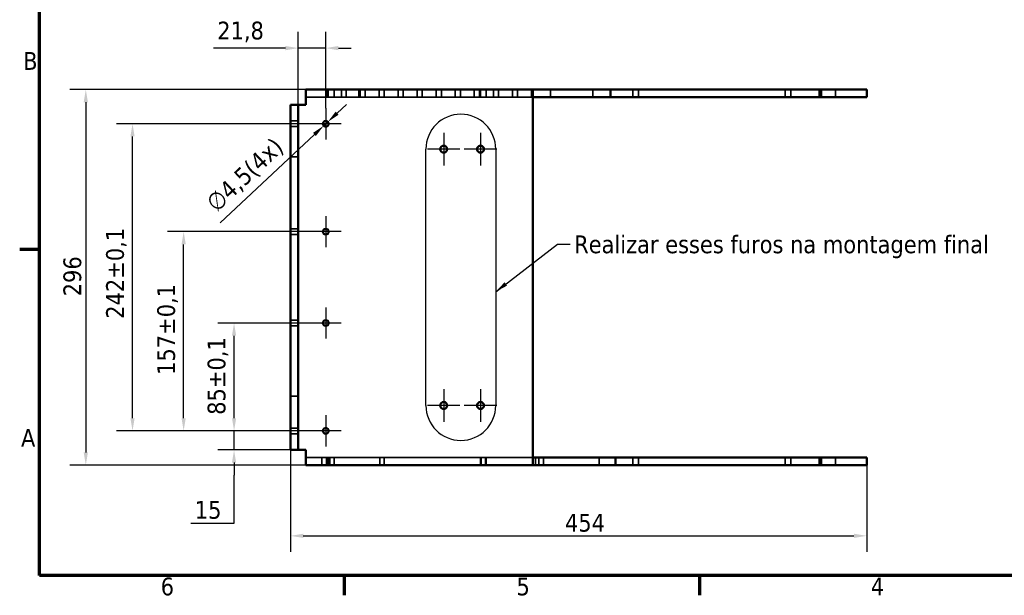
# Model space of a CAD drawing. Header units: millimetres. Extents: x 0 to 1680, y 0 to 1188.
# Tile 1 of 4: x 24 to 800, y 24 to 478. Entities that reach past the tile are written whole.
import ezdxf

# ---------------------------------------------------------------- set-up
doc = ezdxf.new("R2010")
doc.units = ezdxf.units.MM
doc.header["$LTSCALE"] = 4
for name, color, linetype, lineweight in [('Borda (ISO)', 7, 'Continuous', 70), ('Dimensão (ISO)', 7, 'Continuous', 25), ('Geometria de rascunho (ISO)', 7, 'Continuous', 25), ('Marca de centro (ISO)', 7, 'Continuous', 25), ('Oculto (ISO)', 7, 'Continuous', 35), ('Símbolo (ISO)', 7, 'Continuous', 25), ('Visível (ISO)', 7, 'Continuous', 50)]:
    doc.layers.add(name, color=color, linetype=linetype, lineweight=lineweight)
doc.styles.add('Texto da nota (ISO)', font='tahoma.ttf')
doc.dimstyles.new('Padrão (ISO)', dxfattribs={"dimscale": 4, "dimtxt": 3.5, "dimasz": 2.5, "dimexe": 3.175, "dimexo": 0, "dimgap": 0.762, "dimtad": 1, "dimrnd": 1e-08, "dimzin": 0, "dimtxsty": 'Texto da nota (ISO)', "dimcen": 0.09, "dimdle": 10, "dimclrd": 256, "dimclre": 256, "dimclrt": 256, "dimazin": 0, "dimtfac": 1.001486, "dimtmove": 0, "dimatfit": 3, "dimfxl": 1, "dimtolj": 1, "dimtzin": 0, "dimlwd": -1, "dimlwe": -1, "dimarcsym": 0})
doc.dimstyles.new('Padrão - Método 1b (ISO)$7', dxfattribs={"dimscale": 4, "dimtxt": 3.5, "dimasz": 2.5, "dimexe": 3.175, "dimexo": 0, "dimgap": 0.762, "dimtad": 1, "dimtoh": 1, "dimrnd": 1e-08, "dimtxsty": 'Texto da nota (ISO)', "dimcen": 0.09, "dimdle": 10, "dimclrd": 256, "dimclre": 256, "dimclrt": 256, "dimazin": 2, "dimtfac": 1, "dimtmove": 0, "dimatfit": 3, "dimfxl": 1, "dimtolj": 1, "dimlwd": -1, "dimlwe": -1, "dimarcsym": 0})

# ---------------------------------------------------------------- blocks, each defined once
blk = doc.blocks.new('Bordas Borda padrão')
at = {"layer": 'Borda (ISO)'}
for p, q in [((10, 74.25), (6.1, 74.25)), ((70, 10), (70, 6.1)), ((140, 10), (140, 6.1))]:
    blk.add_line(p, q, dxfattribs=at)
at = {"layer": 'Borda (ISO)', "flags": 128}
blk.add_lwpolyline([(10, 10), (10, 287), (410, 287), (410, 10), (10, 10)], dxfattribs=at)
at = {"layer": 'Borda (ISO)', "char_height": 3.5, "attachment_point": 7, "style": 'Texto da nota (ISO)'}
for s, insert in [('B', (6.78, 109.63)), ('A', (6.36, 35.38)), ('6', (33.88, 6.03)), ('5', (103.98, 6.03)), ('4', (173.78, 6.1))]:
    blk.add_mtext(s, dxfattribs=dict(at, insert=insert))
blk = doc.blocks.new('*D7')
at = {"layer": 'Defpoints', "color": 0, "transparency": 16777216}
for p in [(249.86, 423), (76.49, 127), (249.86, 127)]:
    blk.add_point(p, dxfattribs=at)
at = {"layer": 'Dimensão (ISO)', "transparency": 16777216}
for p, q in [((249.86, 423), (63.79, 423)), ((76.49, 413), (76.49, 137)), ((249.86, 127), (63.79, 127))]:
    blk.add_line(p, q, dxfattribs=at)
for points in [[(74.82, 413), (78.15, 413), (76.49, 423)], [(74.82, 137), (78.15, 137), (76.49, 127)]]:
    blk.add_solid(points, dxfattribs=at)
at = {"layer": 'Dimensão (ISO)', "transparency": 16777216, "insert": (58.86, 260.05), "char_height": 14, "attachment_point": 1, "rotation": 90, "style": 'Texto da nota (ISO)'}
blk.add_mtext('\\A1;296', dxfattribs=at)
blk = doc.blocks.new('*D8')
at = {"layer": 'Defpoints', "color": 0, "transparency": 16777216}
for p in [(237.86, 159), (691.86, 127), (691.86, 71.26)]:
    blk.add_point(p, dxfattribs=at)
at = {"layer": 'Dimensão (ISO)', "transparency": 16777216}
for p, q in [((237.86, 159), (237.86, 58.56)), ((691.86, 127), (691.86, 58.56)), ((247.86, 71.26), (681.86, 71.26))]:
    blk.add_line(p, q, dxfattribs=at)
for points in [[(247.86, 72.93), (247.86, 69.6), (237.86, 71.26)], [(681.86, 72.93), (681.86, 69.6), (691.86, 71.26)]]:
    blk.add_solid(points, dxfattribs=at)
at = {"layer": 'Dimensão (ISO)', "transparency": 16777216, "insert": (454.11, 88.6), "char_height": 14, "attachment_point": 1, "style": 'Texto da nota (ISO)'}
blk.add_mtext('\\A1;454', dxfattribs=at)
blk = doc.blocks.new('*D47')
at = {"layer": 'Defpoints', "color": 0, "transparency": 16777216}
for p in [(265.61, 455.64), (243.86, 411), (265.61, 408.25)]:
    blk.add_point(p, dxfattribs=at)
at = {"layer": 'Dimensão (ISO)', "transparency": 16777216}
for p, q in [((243.86, 411), (243.86, 468.34)), ((265.61, 408.25), (265.61, 468.34)), ((233.86, 455.64), (177.02, 455.64)), ((265.61, 455.64), (243.86, 455.64)), ((275.61, 455.64), (285.61, 455.64))]:
    blk.add_line(p, q, dxfattribs=at)
for points in [[(233.86, 457.31), (233.86, 453.97), (243.86, 455.64)], [(275.61, 457.31), (275.61, 453.97), (265.61, 455.64)]]:
    blk.add_solid(points, dxfattribs=at)
at = {"layer": 'Dimensão (ISO)', "transparency": 16777216, "insert": (180.06, 476.49), "char_height": 14, "attachment_point": 1, "style": 'Texto da nota (ISO)'}
blk.add_mtext('\\A1;21,8', dxfattribs=at)
blk = doc.blocks.new('*D55')
at = {"layer": 'Defpoints', "color": 0, "transparency": 16777216}
for p in [(267.25, 397.53), (263.96, 394.46)]:
    blk.add_point(p, dxfattribs=at)
at = {"layer": 'Dimensão (ISO)', "transparency": 16777216}
for p, q in [((274.55, 404.37), (281.84, 411.21)), ((267.25, 397.53), (263.96, 394.46)), ((256.67, 387.62), (182.39, 318.04))]:
    blk.add_line(p, q, dxfattribs=at)
for points in [[(273.41, 405.59), (275.69, 403.15), (267.25, 397.53)], [(255.53, 388.84), (257.81, 386.4), (263.96, 394.46)]]:
    blk.add_solid(points, dxfattribs=at)
at = {"layer": 'Dimensão (ISO)', "transparency": 16777216, "insert": (169.88, 335.85), "char_height": 14, "attachment_point": 1, "rotation": 43.13153, "style": 'Texto da nota (ISO)'}
blk.add_mtext('\\A1;\\fTahoma|b0|i0;\\H14.0000;∅4,5(4x)', dxfattribs=at)
blk = doc.blocks.new('*D57')
at = {"layer": 'Defpoints', "color": 0, "transparency": 16777216}
for p in [(193.33, 154), (253.36, 154), (237.86, 139)]:
    blk.add_point(p, dxfattribs=at)
at = {"layer": 'Dimensão (ISO)', "transparency": 16777216}
for p, q in [((193.33, 164), (193.33, 174)), ((253.36, 154), (180.63, 154)), ((193.33, 139), (193.33, 154)), ((237.86, 139), (180.63, 139)), ((193.33, 129), (193.33, 119)), ((193.33, 81.36), (193.33, 119)), ((159.35, 81.36), (193.33, 81.36))]:
    blk.add_line(p, q, dxfattribs=at)
for points in [[(191.67, 164), (195, 164), (193.33, 154)], [(191.67, 129), (195, 129), (193.33, 139)]]:
    blk.add_solid(points, dxfattribs=at)
at = {"layer": 'Dimensão (ISO)', "transparency": 16777216, "insert": (162.39, 98.75), "char_height": 14, "attachment_point": 1, "style": 'Texto da nota (ISO)'}
blk.add_mtext('\\A1;15', dxfattribs=at)
blk = doc.blocks.new('*D58')
at = {"layer": 'Defpoints', "color": 0, "transparency": 16777216}
for p in [(193.33, 239), (253.36, 239), (253.36, 154)]:
    blk.add_point(p, dxfattribs=at)
at = {"layer": 'Dimensão (ISO)', "transparency": 16777216}
for p, q in [((253.36, 239), (180.63, 239)), ((193.33, 164), (193.33, 229)), ((253.36, 154), (180.63, 154))]:
    blk.add_line(p, q, dxfattribs=at)
for points in [[(191.67, 229), (195, 229), (193.33, 239)], [(191.67, 164), (195, 164), (193.33, 154)]]:
    blk.add_solid(points, dxfattribs=at)
at = {"layer": 'Dimensão (ISO)', "transparency": 16777216, "insert": (172.48, 166.65), "char_height": 14, "attachment_point": 1, "rotation": 90, "style": 'Texto da nota (ISO)'}
blk.add_mtext('\\A1;85{\\H14.0208;±0,1}', dxfattribs=at)
blk = doc.blocks.new('*D59')
at = {"layer": 'Defpoints', "color": 0, "transparency": 16777216}
for p in [(153.61, 311), (265.61, 311), (253.36, 154)]:
    blk.add_point(p, dxfattribs=at)
at = {"layer": 'Dimensão (ISO)', "transparency": 16777216}
for p, q in [((265.61, 311), (140.91, 311)), ((153.61, 164), (153.61, 301)), ((253.36, 154), (140.91, 154))]:
    blk.add_line(p, q, dxfattribs=at)
for points in [[(151.94, 301), (155.27, 301), (153.61, 311)], [(151.94, 164), (155.27, 164), (153.61, 154)]]:
    blk.add_solid(points, dxfattribs=at)
at = {"layer": 'Dimensão (ISO)', "transparency": 16777216, "insert": (132.77, 198.11), "char_height": 14, "attachment_point": 1, "rotation": 90, "style": 'Texto da nota (ISO)'}
blk.add_mtext('\\A1;157{\\H14.0208;±0,1}', dxfattribs=at)
blk = doc.blocks.new('*D60')
at = {"layer": 'Defpoints', "color": 0, "transparency": 16777216}
for p in [(113.31, 396), (265.61, 396), (265.61, 154)]:
    blk.add_point(p, dxfattribs=at)
at = {"layer": 'Dimensão (ISO)', "transparency": 16777216}
for p, q in [((265.61, 396), (100.61, 396)), ((113.31, 164), (113.31, 386)), ((265.61, 154), (100.61, 154))]:
    blk.add_line(p, q, dxfattribs=at)
for points in [[(111.64, 386), (114.98, 386), (113.31, 396)], [(111.64, 164), (114.98, 164), (113.31, 154)]]:
    blk.add_solid(points, dxfattribs=at)
at = {"layer": 'Dimensão (ISO)', "transparency": 16777216, "insert": (92.48, 242.35), "char_height": 14, "attachment_point": 1, "rotation": 90, "style": 'Texto da nota (ISO)'}
blk.add_mtext('\\A1;242{\\H14.0208;±0,1}', dxfattribs=at)

msp = doc.modelspace()

# ---------------------------------------------------------------- linework, layer by layer
at = {"layer": 'Geometria de rascunho (ISO)', "linetype": 'Continuous'}
for p, q in [((344.546, 173.995), (344.546, 375.995)), ((399.546, 375.995), (399.546, 173.995))]:
    msp.add_line(p, q, dxfattribs=at)
for centre, start, end in [((372.046, 375.995), 0, 180), ((372.046, 173.995), 180, 0)]:
    msp.add_arc(centre, 27.5, start, end, dxfattribs=at)
at = {"layer": 'Marca de centro (ISO)', "linetype": 'Continuous'}
for p, q in [((265.606, 408.245), (265.606, 383.745)), ((277.856, 395.995), (253.356, 395.995)), ((358.541, 388.745), (358.541, 363.245)), ((387.541, 388.745), (387.541, 363.245)), ((371.291, 375.995), (345.791, 375.995)), ((400.291, 375.995), (374.791, 375.995)), ((265.606, 323.245), (265.606, 298.745)), ((277.856, 310.995), (253.356, 310.995)), ((265.606, 251.245), (265.606, 226.745)), ((277.856, 238.995), (253.356, 238.995)), ((358.541, 186.745), (358.541, 161.245)), ((387.541, 186.745), (387.541, 161.245)), ((371.291, 173.995), (345.791, 173.995)), ((400.291, 173.995), (374.791, 173.995)), ((265.606, 166.245), (265.606, 141.745)), ((277.856, 153.995), (253.356, 153.995))]:
    msp.add_line(p, q, dxfattribs=at)
at = {"layer": 'Oculto (ISO)'}
for p, q in [((266.675, 422.995), (266.675, 416.995)), ((267.606, 422.995), (267.606, 416.995)), ((272.106, 422.995), (272.106, 416.995)), ((278.106, 422.995), (278.106, 416.995)), ((281.675, 422.995), (281.675, 416.995)), ((291.606, 422.995), (291.606, 416.995)), ((292.675, 422.995), (292.675, 416.995)), ((296.675, 422.995), (296.675, 416.995)), ((307.675, 422.995), (307.675, 416.995)), ((311.675, 422.995), (311.675, 416.995)), ((322.675, 422.995), (322.675, 416.995)), ((326.675, 422.995), (326.675, 416.995)), ((337.675, 422.995), (337.675, 416.995)), ((341.675, 422.995), (341.675, 416.995)), ((352.675, 422.995), (352.675, 416.995)), ((356.675, 422.995), (356.675, 416.995)), ((367.675, 422.995), (367.675, 416.995)), ((371.675, 422.995), (371.675, 416.995)), ((382.675, 422.995), (382.675, 416.995)), ((386.675, 422.995), (386.675, 416.995)), ((387.606, 422.995), (387.606, 416.995)), ((392.106, 422.995), (392.106, 416.995)), ((397.675, 422.995), (397.675, 416.995)), ((401.675, 422.995), (401.675, 416.995)), ((412.675, 422.995), (412.675, 416.995)), ((416.675, 422.995), (416.675, 416.995)), ((427.675, 422.995), (427.675, 416.995)), ((442.675, 422.995), (442.675, 416.995)), ((476.135, 422.995), (476.135, 416.995)), ((507.606, 422.995), (507.606, 416.995)), ((512.106, 422.995), (512.106, 416.995)), ((627.606, 422.995), (627.606, 416.995)), ((632.106, 422.995), (632.106, 416.995)), ((656.356, 416.995), (656.356, 422.995)), ((667.356, 416.995), (667.356, 422.995)), ((428.856, 416.995), (249.856, 416.995)), ((237.856, 398.245), (243.856, 398.245)), ((237.856, 393.745), (243.856, 393.745)), ((237.856, 369.995), (243.856, 369.995)), ((237.856, 313.245), (243.856, 313.245)), ((237.856, 308.745), (243.856, 308.745)), ((237.856, 241.245), (243.856, 241.245)), ((237.856, 236.745), (243.856, 236.745)), ((237.856, 181.275), (243.856, 181.275)), ((237.856, 156.245), (243.856, 156.245)), ((237.856, 151.745), (243.856, 151.745)), ((249.856, 132.995), (428.856, 132.995)), ((262.606, 132.995), (262.606, 126.995)), ((266.106, 132.995), (266.106, 126.995)), ((267.606, 132.995), (267.606, 126.995)), ((268.856, 126.995), (268.856, 132.995)), ((272.106, 132.995), (272.106, 126.995)), ((308.106, 132.995), (308.106, 126.995)), ((311.606, 132.995), (311.606, 126.995)), ((387.606, 132.995), (387.606, 126.995)), ((388.106, 132.995), (388.106, 126.995)), ((391.606, 132.995), (391.606, 126.995)), ((392.106, 132.995), (392.106, 126.995)), ((430.856, 126.995), (430.856, 132.995)), ((433.606, 132.995), (433.606, 126.995)), ((437.106, 132.995), (437.106, 126.995)), ((481.135, 126.995), (481.135, 132.995)), ((507.606, 132.995), (507.606, 126.995)), ((512.106, 132.995), (512.106, 126.995)), ((627.606, 132.995), (627.606, 126.995)), ((632.106, 132.995), (632.106, 126.995)), ((656.356, 132.995), (656.356, 126.995)), ((667.356, 132.995), (667.356, 126.995))]:
    msp.add_line(p, q, dxfattribs=at)
at = {"layer": 'Visível (ISO)'}
for p, q in [((249.856, 422.995), (428.856, 422.995)), ((249.856, 410.995), (249.856, 422.995)), ((428.856, 422.995), (482.234, 422.995)), ((428.856, 422.995), (428.856, 410.995)), ((482.234, 422.995), (490.005, 422.995)), ((490.005, 416.995), (490.005, 422.995)), ((490.005, 422.995), (612.854, 422.995)), ((612.854, 422.995), (639.262, 422.995)), ((639.262, 422.995), (654.619, 422.995)), ((654.619, 422.995), (676.856, 422.995)), ((654.619, 416.995), (654.619, 422.995)), ((676.856, 422.995), (691.856, 422.995)), ((691.856, 416.995), (691.856, 422.995)), ((482.234, 416.995), (428.856, 416.995)), ((490.005, 416.995), (482.234, 416.995)), ((612.854, 416.995), (490.005, 416.995)), ((639.262, 416.995), (612.854, 416.995)), ((654.619, 416.995), (639.262, 416.995)), ((676.856, 416.995), (654.619, 416.995)), ((691.856, 416.995), (676.856, 416.995)), ((243.856, 410.995), (237.856, 410.995)), ((237.856, 390.995), (237.856, 410.995)), ((243.856, 410.995), (243.856, 390.995)), ((243.856, 410.995), (249.856, 410.995)), ((428.856, 138.995), (428.856, 410.995)), ((237.856, 158.995), (237.856, 390.995)), ((243.856, 158.995), (243.856, 390.995)), ((237.856, 138.995), (237.856, 158.995)), ((243.856, 158.995), (243.856, 138.995)), ((237.856, 138.995), (243.856, 138.995)), ((243.856, 138.995), (249.856, 138.995)), ((249.856, 126.995), (249.856, 138.995)), ((428.856, 138.995), (428.856, 126.995)), ((428.856, 132.995), (486.223, 132.995)), ((486.223, 132.995), (493.994, 132.995)), ((493.994, 126.995), (493.994, 132.995)), ((493.994, 132.995), (608.958, 132.995)), ((608.958, 132.995), (635.273, 132.995)), ((635.273, 132.995), (654.619, 132.995)), ((654.619, 132.995), (676.856, 132.995)), ((654.619, 126.995), (654.619, 132.995)), ((676.856, 132.995), (691.856, 132.995)), ((691.856, 126.995), (691.856, 132.995)), ((428.856, 126.995), (249.856, 126.995)), ((486.223, 126.995), (428.856, 126.995)), ((493.994, 126.995), (486.223, 126.995)), ((608.958, 126.995), (493.994, 126.995)), ((635.273, 126.995), (608.958, 126.995)), ((654.619, 126.995), (635.273, 126.995)), ((676.856, 126.995), (654.619, 126.995)), ((691.856, 126.995), (676.856, 126.995))]:
    msp.add_line(p, q, dxfattribs=at)
for centre, radius in [((265.606, 395.995), 2.25), ((358.541, 375.995), 2.75), ((387.541, 375.995), 2.75), ((265.606, 310.995), 2.25), ((265.606, 238.995), 2.25), ((358.541, 173.995), 2.75), ((387.541, 173.995), 2.75), ((265.606, 153.995), 2.25)]:
    msp.add_circle(centre, radius, dxfattribs=at)

# ---------------------------------------------------------------- block references
at = {"xscale": 4, "yscale": 4, "zscale": 4}
msp.add_blockref('Bordas Borda padrão', (0, 0), dxfattribs=at)

# ---------------------------------------------------------------- texts
at = {"layer": 'Símbolo (ISO)', "insert": (461.323, 308.002), "char_height": 14, "width": 332.98218, "attachment_point": 1, "style": 'Texto da nota (ISO)'}
msp.add_mtext('{\\fTahoma|b0|i0;Realizar esses furos na montagem final}', dxfattribs=at)

# ---------------------------------------------------------------- dimensions: what is measured, and where the dimension line sits
at = {"layer": 'Dimensão (ISO)'}
dim = msp.add_linear_dim(base=(265.606292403, 455.640165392), p1=(243.856292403, 410.995166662), p2=(265.606292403, 408.245156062), dimstyle='Padrão (ISO)', override={"dimgap": 0.762, "dimdec": 1, "dimtol": 0, "dimlim": 0, "dimtp": 0, "dimtm": 0, "dimtdec": 2, "dimtofl": 1, "dimatfit": 1}, dxfattribs=at)
dim.commit()
dim.dimension.update_dxf_attribs({"geometry": '*D47', "text_midpoint": (197.885525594, 455.640165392), "dimtype": 160})
for base, p1, p2, angle, override, picture, middle in [((76.488, 126.995), (249.856, 422.995), (249.856, 126.995), 270, {"dimgap": 0.762, "dimdec": 0, "dimtol": 0, "dimlim": 0, "dimtp": 0, "dimtm": 0, "dimtdec": 2, "dimtofl": 0, "dimatfit": 1}, '*D7', (76.488, 274.995)), ((113.311, 395.995), (265.606, 153.995), (265.606, 395.995), 90, {"dimgap": 0.762, "dimdec": 0, "dimtol": 1, "dimlim": 0, "dimtp": 0.1, "dimtm": 0.1, "dimtdec": 1, "dimtofl": 0, "dimatfit": 1}, '*D60', (113.311, 277.282)), ((153.606, 310.995), (253.356, 153.995), (265.606, 310.995), 90, {"dimgap": 0.762, "dimdec": 0, "dimtol": 1, "dimlim": 0, "dimtp": 0.1, "dimtm": 0.1, "dimtdec": 1, "dimtofl": 0, "dimatfit": 1}, '*D59', (153.606, 232.495)), ((193.335, 238.995), (253.356, 153.995), (253.356, 238.995), 90, {"dimgap": 0.762, "dimdec": 0, "dimtol": 1, "dimlim": 0, "dimtp": 0.1, "dimtm": 0.1, "dimtdec": 1, "dimtofl": 0, "dimatfit": 1}, '*D58', (193.335, 196.495)), ((193.335, 153.995), (237.856, 138.995), (253.356, 153.995), 90, {"dimgap": 0.762, "dimtih": 1, "dimtoh": 1, "dimdec": 0, "dimtol": 0, "dimlim": 0, "dimtp": 0, "dimtm": 0, "dimtdec": 2, "dimtofl": 1, "dimtmove": 1, "dimatfit": 1}, '*D57', (192.198, 81.363)), ((691.856, 71.264), (237.856, 158.995), (691.856, 126.995), 180, {"dimgap": 0.762, "dimdec": 0, "dimtol": 0, "dimlim": 0, "dimtp": 0, "dimtm": 0, "dimtdec": 2, "dimtofl": 0, "dimatfit": 1}, '*D8', (469.448, 71.264))]:
    dim = msp.add_linear_dim(base=base, p1=p1, p2=p2, angle=angle, dimstyle='Padrão (ISO)', override=override, dxfattribs=at)
    dim.commit()
    dim.dimension.update_dxf_attribs({"geometry": picture, "text_midpoint": middle, "dimtype": 160})
dim = msp.add_diameter_dim_2p(p1=(267.248, 397.533), p2=(263.964, 394.457), text='\\fTahoma|b0|i0;\\H14.0000;<>(4x)', dimstyle='Padrão (ISO)', override={"dimgap": 0.762, "dimdec": 1, "dimlfac": 1, "dimtol": 0, "dimlim": 0, "dimtp": 0, "dimtm": 0, "dimtdec": 2, "dimatfit": 2}, dxfattribs=at)
dim.commit()
dim.dimension.update_dxf_attribs({"geometry": '*D55', "text_midpoint": (211.997, 345.773), "dimtype": 163})

# ---------------------------------------------------------------- leaders
at = {"layer": 'Símbolo (ISO)', "annotation_type": 0, "has_hookline": 1, "hookline_direction": 0, "text_width": 330.34}
msp.add_leader([(399.546, 263.676), (448.275, 301.002), (458.275, 301.002)], dimstyle='Padrão - Método 1b (ISO)$7', override={"dimtad": 0}, dxfattribs=at)

doc.saveas('drawing.dxf')
